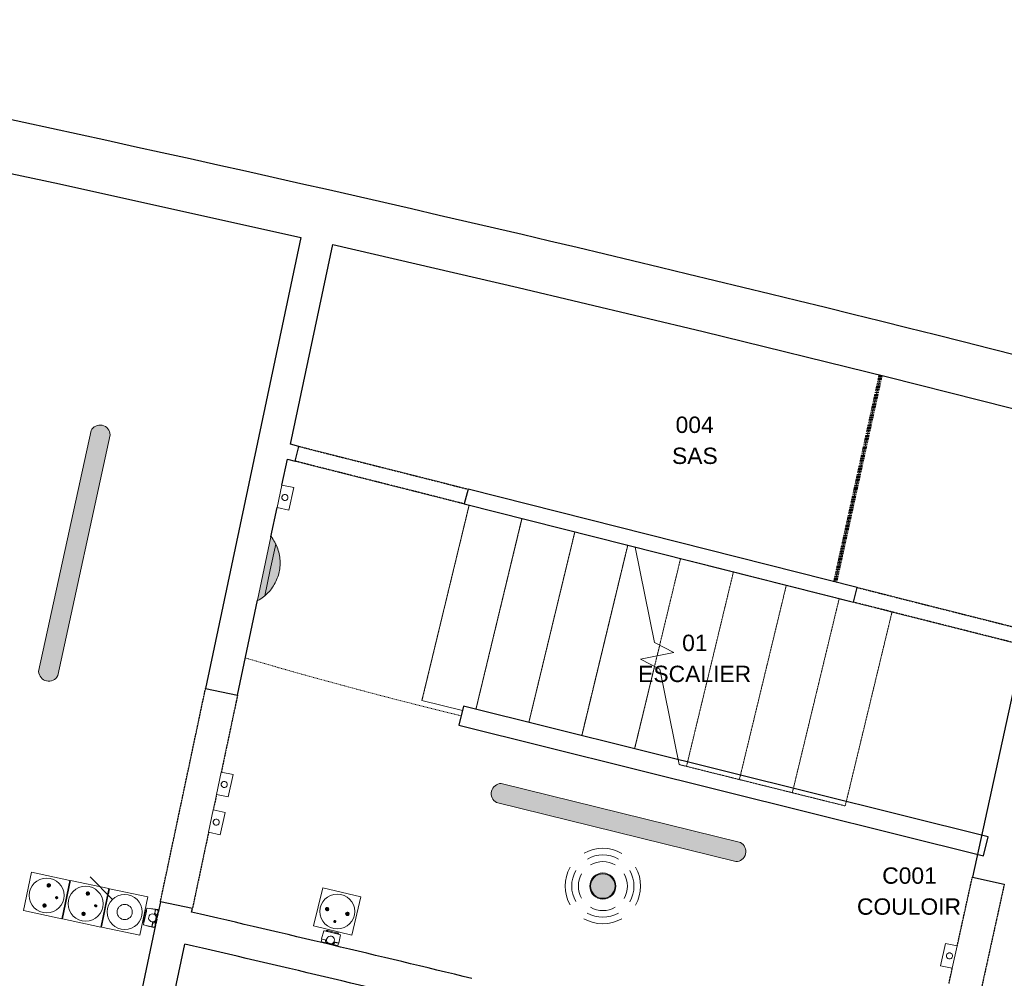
# Model space of a CAD drawing. Header units: millimetres. Extents: x -2845 to 74013, y -36085 to 13748.
# Tile 9 of 12: x 60200 to 64715, y -29615 to -25219. Entities that reach past the tile are written whole.
import ezdxf

# ---------------------------------------------------------------- set-up
doc = ezdxf.new("R2010")
doc.units = ezdxf.units.MM
for name, pattern in [('Tiret', [2.5, 1.25, -1.25]), ('Tiret_2_', [2.5, 1.25, -1.25]), ('Tiret_3_', [6.35, 3.175, -3.175])]:
    doc.linetypes.add(name, pattern=pattern)
for name, color, linetype, lineweight in [('A-ANNO-NOTE', 7, 'Continuous', 18), ('A-DETL-GENF', 7, 'Continuous', 18), ('A-DOOR', 7, 'Continuous', 25), ('A-WALL', 7, 'Continuous', 25), ('G-ANNO-TEXT', 7, 'Continuous', 30), ('I-WALL', 7, 'Continuous', 25), ('INSTAL ELECTRIQUE', 7, 'Continuous', 18), ('S-STRS', 7, 'Continuous', 18)]:
    doc.layers.add(name, color=color, linetype=linetype, lineweight=lineweight)
for name, color, linetype, lineweight, true_color in [('A-AREA', 4, 'Tiret', 100, 0x00ffff), ('A-DOOR-HDLN', 5, 'Tiret', 25, 0x0000ff), ('M-AREA', 3, 'Tiret', 100, 0x00ff00), ('S-STRS-MBND', 7, 'Tiret', 18, 0x000080)]:
    doc.layers.add(name, color=color, linetype=linetype, lineweight=lineweight, true_color=true_color)
doc.styles.add('@Arial Unicode MS_1', font='ARIALUNI.TTF', dxfattribs={"height": 75})

# ---------------------------------------------------------------- blocks, each defined once
blk = doc.blocks.new('Ouverture en rectangle - Ouverture en rectangle _100x207_-V3-2021_015_1111_DCE_1_50_S1_CFO_GEN')
at = {"layer": 'A-DOOR-HDLN', "linetype": 'Tiret_2_'}
for p, q in [((-500, 75), (500, 75)), ((-176.9, -75), (-500, -75)), ((-0.8, -75), (-71.9, -75)), ((500, -75), (104.2, -75))]:
    blk.add_line(p, q, dxfattribs=at)
blk = doc.blocks.new('Ouverture en rectangle - Ouverture en rectangle _100x207_-V4-2021_015_1111_DCE_1_50_S1_CFO_GEN')
at = {"layer": 'A-DOOR-HDLN', "linetype": 'Tiret_2_'}
for p, q in [((-500, 75), (500, 75)), ((-142.8, -75), (-500, -75)), ((34.2, -75), (-37.8, -75)), ((500, -75), (139.2, -75))]:
    blk.add_line(p, q, dxfattribs=at)
blk = doc.blocks.new('Ouverture en rectangle - Ouverture en rectangle _80x207_-3421789-2021_015_1111_DCE_1_50_S1_CFO_GEN')
at = {"layer": 'A-DOOR-HDLN', "linetype": 'Tiret_2_'}
for p, q in [((-400, 35), (400, 35)), ((400, -35), (-400, -35))]:
    blk.add_line(p, q, dxfattribs=at)
blk = doc.blocks.new('B02_DC_STR_rvt-1-2021_015_1111_DCE_1_50_S1_CFO_GEN')
at = {"layer": 'A-AREA', "linetype": 'Tiret_2_'}
blk.add_line((10770.1, -27797.3), (10978.4, -26849.3), dxfattribs=at)
at = {"layer": 'A-WALL', "flags": 128}
for points in [[(4992, -25510.7), (6103.4, -25736.5), (7212.9, -25972.1), (8320.2, -26217.5)], [(8466.5, -26250.7), (9315.9, -26447.1), (10164, -26649.3), (11010.6, -26857.2), (11855.9, -27071)]]:
    blk.add_lwpolyline(points, dxfattribs=at)
at = {"layer": 'A-WALL'}
blk.add_arc((-19860.1, -150719.6), 127891.4, 71.44191, 78.903368, dxfattribs=at)
at = {"layer": 'I-WALL'}
for p, q in [((8320.2, -26217.5), (7882.9, -28285.4)), ((8272.9, -27166.2), (8466.5, -26250.7)), ((8311.1, -27175.8), (8272.9, -27166.2)), ((8293.9, -27243.7), (8311.1, -27175.8)), ((8233.2, -27353.5), (8258.4, -27234.7)), ((8258.4, -27234.7), (8293.9, -27243.7)), ((9086.7, -27371.8), (9069.5, -27439.7)), ((10870.6, -27822.7), (9086.7, -27371.8)), ((9069.5, -27439.7), (10853.4, -27890.6)), ((8183, -27591), (8211.5, -27456.3)), ((10853.4, -27890.6), (10870.6, -27822.7)), ((8029.6, -28316.4), (8121.6, -27881.5)), ((11632.6, -28087.5), (11399, -29150.8)), ((7882.9, -28285.4), (8029.6, -28316.4)), ((9065.6, -28367.5), (9043.9, -28454.8)), ((11471.4, -28966.6), (9065.6, -28367.5)), ((9043.9, -28454.8), (11449.7, -29053.9)), ((11449.7, -29053.9), (11471.4, -28966.6)), ((11399, -29150.8), (11545.5, -29183)), ((7676, -29263.7), (7665.4, -29313.8)), ((7822.7, -29294.8), (7676, -29263.7)), ((7819.2, -29311.5), (7822.7, -29294.8)), ((7658.9, -29344.4), (7654.6, -29364.7)), ((7664.2, -29319.4), (7659.9, -29339.6)), ((7653.5, -29370.2), (7003.6, -32443.2)), ((7149.7, -32477.4), (7788.2, -29458.3))]:
    blk.add_line(p, q, dxfattribs=at)
for radius, start, end in [(124566, 76.359899, 76.967207), (124416, 76.360176, 76.965889)]:
    blk.add_arc((-20271.5, -150668.8), radius, start, end, dxfattribs=at)
at = {"layer": 'S-STRS'}
for p, q in [((9091.5, -27445.2), (8875.2, -28341.1)), ((9333.9, -27506.5), (9122.6, -28381.7)), ((9576.3, -27567.8), (9365.2, -28442.1)), ((9818.7, -27629), (9607.8, -28502.5)), ((9965.2, -28087.4), (9953.4, -28136.1)), ((9941.6, -28185), (9850.4, -28562.9)), ((8875.2, -28341.1), (9060.7, -28387.3))]:
    blk.add_line(p, q, dxfattribs=at)
at = {"layer": 'S-STRS', "color": 176, "linetype": 'Tiret_2_', "true_color": 0x000080}
for p, q in [((9091.5, -27445.2), (8875.2, -28341.1)), ((9333.9, -27506.5), (9122.6, -28381.7)), ((9576.3, -27567.8), (9365.2, -28442.1)), ((9818.7, -27629), (9607.8, -28502.5)), ((9965.2, -28087.4), (9953.4, -28136.1)), ((9941.6, -28185), (9850.4, -28562.9))]:
    blk.add_line(p, q, dxfattribs=at)
at = {"layer": 'S-STRS-MBND', "color": 7, "linetype": 'Continuous'}
for p, q in [((9940.9, -28074.8), (9852.5, -27637.6)), ((10029.8, -28120.6), (9940.9, -28074.8)), ((9876.7, -28151.6), (10029.8, -28120.6)), ((9965.6, -28197.4), (9876.7, -28151.6)), ((10054, -28634.6), (9965.6, -28197.4))]:
    blk.add_line(p, q, dxfattribs=at)
at = {"layer": 'S-STRS-MBND', "linetype": 'Tiret_2_'}
for p, q in [((10061, -27690.3), (9965.2, -28087.4)), ((10061, -27690.3), (9965.2, -28087.4)), ((10096, -27699.1), (11030.6, -27935.3)), ((10303.4, -27751.6), (10088.2, -28643.1)), ((10303.4, -27751.6), (10088.2, -28643.1)), ((10545.8, -27812.8), (10330.8, -28703.6)), ((10545.8, -27812.8), (10330.8, -28703.6)), ((10788.2, -27874.1), (10573.4, -28764)), ((10788.2, -27874.1), (10573.4, -28764)), ((11030.6, -27935.3), (10816, -28824.4)), ((9953.4, -28136.1), (9941.6, -28185)), ((9953.4, -28136.1), (9941.6, -28185)), ((10054, -28634.6), (10816, -28824.4))]:
    blk.add_line(p, q, dxfattribs=at)
at = {"layer": 'A-DOOR', "color": 5, "lineweight": 25, "true_color": 0x0000ff}
for name, p, rotation in [('Ouverture en rectangle - Ouverture en rectangle _80x207_-3421789-2021_015_1111_DCE_1_50_S1_CFO_GEN', (8690.3, -27307.8), 345.8164849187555), ('Ouverture en rectangle - Ouverture en rectangle _80x207_-3421789-2021_015_1111_DCE_1_50_S1_CFO_GEN', (11249.8, -27954.6), 345.8164849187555), ('Ouverture en rectangle - Ouverture en rectangle _100x207_-V4-2021_015_1111_DCE_1_50_S1_CFO_GEN', (7852.8, -28790.1), 78.05966159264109), ('Ouverture en rectangle - Ouverture en rectangle _100x207_-V3-2021_015_1111_DCE_1_50_S1_CFO_GEN', (11364.9, -29655.3), 257.6099998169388)]:
    blk.add_blockref(name, p, dxfattribs=dict(at, rotation=rotation))
blk = doc.blocks.new('602_BOITE DE DERIVATION - 105X105X50 GENERIQUE-7163073-2021_015_1111_DCE_1_50_S1_CFO_GEN')
at = {"layer": 'INSTAL ELECTRIQUE'}
for p, q in [((11253.4, -29557.1), (11275.9, -29454.6)), ((11275.9, -29454.6), (11329.6, -29466.4)), ((11329.6, -29466.4), (11307.1, -29568.9)), ((11307.1, -29568.9), (11253.4, -29557.1))]:
    blk.add_line(p, q, dxfattribs=at)
for start, end in [(77.61, 257.61), (257.61, 77.61)]:
    blk.add_arc((11294, -29512.3), 14, start, end, dxfattribs=at)
blk = doc.blocks.new('602_BOITE DE DERIVATION - 105X105X50 GENERIQUE-7163079-2021_015_1111_DCE_1_50_S1_CFO_GEN')
at = {"layer": 'INSTAL ELECTRIQUE'}
for p, q in [((8211.5, -27456.3), (8233.2, -27353.5)), ((8233.2, -27353.5), (8287.1, -27364.9)), ((8287.1, -27364.9), (8265.3, -27467.6)), ((8265.3, -27467.6), (8211.5, -27456.3))]:
    blk.add_line(p, q, dxfattribs=at)
for start, end in [(78.0597, 258.0597), (258.0597, 78.0597)]:
    blk.add_arc((8246.8, -27410.1), 14, start, end, dxfattribs=at)
blk = doc.blocks.new('602_BOITE DE DERIVATION - 105X105X50 GENERIQUE-7163067-2021_015_1111_DCE_1_50_S1_CFO_GEN')
at = {"layer": 'INSTAL ELECTRIQUE'}
for p, q in [((7896.6, -28945.3), (7918.4, -28842.6)), ((7918.4, -28842.6), (7972.2, -28854)), ((7972.2, -28854), (7950.4, -28956.7)), ((7950.4, -28956.7), (7896.6, -28945.3))]:
    blk.add_line(p, q, dxfattribs=at)
for start, end in [(78.0597, 258.0597), (258.0597, 78.0597)]:
    blk.add_arc((7932, -28899.1), 14, start, end, dxfattribs=at)
blk = doc.blocks.new('604_REGLETTE ETANCHE 120CM - 604_REGLETTE ETANCHE 120CM-6879838-2021_015_1111_DCE_1_50_S1_CFO_GEN')
at = {"layer": 'INSTAL ELECTRIQUE', "true_color": 0xf6d57a}
blk.add_hatch(color=41, dxfattribs=at).paths.add_polyline_path([(45, -565), (41, -575.4), (34.6, -584.5), (26.3, -591.9), (16.4, -597), (5.6, -599.7), (-5.6, -599.7), (-16.4, -597), (-26.3, -591.9), (-34.6, -584.5), (-41, -575.4), (-45, -565), (-45, 565), (-41, 575.4), (-34.6, 584.5), (-26.3, 591.9), (-16.4, 597), (-5.6, 599.7), (5.6, 599.7), (16.4, 597), (26.3, 591.9), (34.6, 584.5), (41, 575.4), (45, 565), (45, -500.7)])
at = {"layer": 'INSTAL ELECTRIQUE'}
for p, q in [((-45, -565), (-45, 565)), ((45, 565), (45, -565))]:
    blk.add_line(p, q, dxfattribs=at)
for centre, start, end in [((0, 553.6), 14.25, 165.75), ((0, -553.6), 194.25, 345.75)]:
    blk.add_arc(centre, 46.4, start, end, dxfattribs=at)
blk = doc.blocks.new('604_HUBLOT_LEGRAND_300MM_1000LM - ON_OFF BLANC-6913904-2021_015_1111_DCE_1_50_S1_CFO_GEN')
at = {"layer": 'INSTAL ELECTRIQUE', "true_color": 0xf6d57a}
for points in [[(8179.7, -27742.1), (8204.8, -27623.6), (8194.4, -27605.2), (8183, -27591), (8152.3, -27736.3), (8174.4, -27741)], [(8220.8, -27750.8), (8224.6, -27723.1), (8224.8, -27714.1), (8223.5, -27688.2), (8217.6, -27659.1), (8216, -27653.4), (8204.8, -27623.6), (8179.7, -27742.1), (8218.9, -27750.4)], [(8121.6, -27881.5), (8137.8, -27873.2), (8154.6, -27860.6), (8179.7, -27742.1), (8152.3, -27736.3), (8124.1, -27869.8)], [(8154.6, -27860.6), (8179.9, -27834.4), (8191.6, -27819.7), (8204.1, -27796.9), (8211.2, -27782.4), (8215.4, -27769.4), (8220.8, -27750.8), (8179.7, -27742.1), (8155.2, -27858)]]:
    blk.add_hatch(color=41, dxfattribs=at).paths.add_polyline_path(points)
at = {"layer": 'INSTAL ELECTRIQUE'}
for p, q in [((8152.3, -27736.3), (8183, -27591)), ((8204.8, -27623.6), (8179.7, -27742.1)), ((8121.6, -27881.5), (8152.3, -27736.3)), ((8179.7, -27742.1), (8154.6, -27860.6))]:
    blk.add_line(p, q, dxfattribs=at)
at = {"layer": 'INSTAL ELECTRIQUE', "flags": 128}
for points in [[(8183.3, -27589.5), (8188, -27595.8), (8192.5, -27602.2), (8196.7, -27608.8), (8200.6, -27615.6), (8204.3, -27622.5), (8204.8, -27623.6)], [(8204.8, -27623.6), (8208.1, -27630.7), (8211.1, -27637.9), (8213.9, -27645.2), (8216.3, -27652.7), (8218.5, -27660.2), (8220.3, -27667.8), (8221.9, -27675.5), (8223.1, -27683.2), (8224.1, -27691), (8224.7, -27698.8), (8225, -27706.6), (8225, -27714.4), (8224.7, -27722.2), (8224, -27730), (8223.1, -27737.8), (8221.8, -27745.5), (8220.8, -27750.8)], [(8220.8, -27750.8), (8219, -27758.4), (8216.9, -27765.9), (8214.6, -27773.4), (8211.9, -27780.8), (8208.9, -27788), (8205.7, -27795.1), (8202.1, -27802.1), (8198.3, -27808.9), (8194.2, -27815.6), (8189.9, -27822.1), (8185.3, -27828.5), (8180.4, -27834.6), (8175.4, -27840.5), (8170, -27846.3), (8164.5, -27851.8), (8158.7, -27857.1), (8154.6, -27860.6)], [(8154.6, -27860.6), (8148.5, -27865.5), (8142.2, -27870.1), (8135.7, -27874.5), (8129.1, -27878.7), (8122.3, -27882.5), (8121.3, -27883)]]:
    blk.add_lwpolyline(points, dxfattribs=at)
blk = doc.blocks.new('602_BOITE DE DERIVATION - 105X105X50 GENERIQUE-7163082-2021_015_1111_DCE_1_50_S1_CFO_GEN')
at = {"layer": 'INSTAL ELECTRIQUE'}
for p, q in [((7933.3, -28772.2), (7955, -28669.4)), ((7955, -28669.4), (8008.8, -28680.8)), ((8008.8, -28680.8), (7987.1, -28783.5)), ((7987.1, -28783.5), (7933.3, -28772.2))]:
    blk.add_line(p, q, dxfattribs=at)
for start, end in [(78.0597, 258.0597), (258.0597, 78.0597)]:
    blk.add_arc((7968.6, -28726), 14, start, end, dxfattribs=at)
blk = doc.blocks.new('603_3POSTES_VERTICAUX_PLEXO - 603_3POSTES_VERTICAUX_PLEXO-7091303-2021_015_1111_DCE_1_50_S1_CFO_GEN')
at = {"layer": 'A-DETL-GENF'}
for points in [[(-4.3, -289), (-1.3, -291.3), (0, -291.5), (2.5, -290.8), (4.8, -287.8), (4.3, -284), (2.5, -282.2), (-1.3, -281.7), (-4.3, -284), (-4.8, -285.2)], [(-55, -335.5), (-54.3, -337.4), (-51.4, -340.3), (-47.5, -341.3), (-43.6, -340.3), (-42, -339), (-39.9, -335.5), (-39.7, -333.5), (-40.7, -329.6), (-43.6, -326.7), (-47.5, -325.7), (-49.5, -325.9), (-53, -328), (-55, -331.5)], [(39.9, -335.5), (40.7, -337.4), (43.6, -340.3), (47.5, -341.3), (51.4, -340.3), (53, -339), (55, -335.5), (55.3, -333.5), (54.3, -329.6), (51.4, -326.7), (47.5, -325.7), (45.5, -325.9), (42, -328), (39.9, -331.5)], [(-4.3, -472), (-1.3, -474.3), (0, -474.5), (2.5, -473.8), (4.8, -470.8), (4.3, -467), (2.5, -465.2), (-1.3, -464.7), (-4.3, -467), (-4.8, -468.2)], [(-55, -518.5), (-54.3, -520.4), (-51.4, -523.3), (-47.5, -524.3), (-43.6, -523.3), (-42, -522), (-39.9, -518.5), (-39.7, -516.5), (-40.7, -512.6), (-43.6, -509.7), (-47.5, -508.7), (-49.5, -508.9), (-53, -511), (-55, -514.5)], [(39.9, -518.5), (40.7, -520.4), (43.6, -523.3), (47.5, -524.3), (51.4, -523.3), (53, -522), (55, -518.5), (55.3, -516.5), (54.3, -512.6), (51.4, -509.7), (47.5, -508.7), (45.5, -508.9), (42, -511), (39.9, -514.5)]]:
    blk.add_hatch(color=256, dxfattribs=at).paths.add_polyline_path(points)
for p, q in [((-90, -60.5), (90, -60.5)), ((-90, -240.5), (-90, -60.5)), ((90, -60.5), (90, -240.5)), ((-44.4, -217.1), (-125.5, -338.8)), ((-65, -240.5), (-90, -240.5)), ((-90, -243.5), (90, -243.5)), ((-90, -423.5), (-90, -243.5)), ((90, -240.5), (-55, -240.5)), ((90, -243.5), (90, -423.5)), ((90, -423.5), (-90, -423.5)), ((-90, -426.5), (90, -426.5)), ((-90, -606.5), (-90, -426.5)), ((90, -426.5), (90, -606.5)), ((90, -606.5), (-90, -606.5))]:
    blk.add_line(p, q, dxfattribs=at)
for centre, radius in [((0, -150.5), 80), ((0, -150.5), 35), ((0, -333.5), 80), ((0, -286.5), 5), ((-47.5, -333.5), 7.82), ((47.5, -333.5), 7.82), ((0, -516.5), 80), ((0, -469.5), 5), ((-47.5, -516.5), 7.82), ((47.5, -516.5), 7.82)]:
    blk.add_circle(centre, radius, dxfattribs=at)
for centre, radius, start, end in [((0, -286.5), 5, 360, 180), ((0, -286.5), 5, 180, 360), ((-47.5, -333.5), 7.82, 360, 180), ((-47.5, -333.5), 7.82, 180, 360), ((47.5, -333.5), 7.82, 360, 180), ((47.5, -333.5), 7.82, 180, 360), ((0, -469.5), 5, 360, 180), ((0, -469.5), 5, 180, 360), ((-47.5, -516.5), 7.82, 360, 180), ((-47.5, -516.5), 7.82, 180, 360), ((47.5, -516.5), 7.82, 360, 180), ((47.5, -516.5), 7.82, 180, 360)]:
    blk.add_arc(centre, radius, start, end, dxfattribs=at)
blk = doc.blocks.new('Legrand_Plexo_boitier_vertical_3_postes_gris_069680L - Legrand_Plexo_boitier_vertical_3_postes_gris_069680L-V12-2021_015_1111_DCE_1_50_S1_CFO_GEN')
at = {"layer": 'INSTAL ELECTRIQUE'}
for p, q in [((7612.8, -29301.5), (7614.2, -29295)), ((7614.7, -29292.6), (7614.2, -29295)), ((7653.2, -29298.8), (7614.7, -29292.6)), ((7663.7, -29300.1), (7630.5, -29294.7)), ((7652.6, -29301.8), (7653.2, -29298.8)), ((7666, -29300.9), (7653.2, -29298.8)), ((7654, -29300.1), (7653.2, -29298.8)), ((7654, -29300.1), (7653.4, -29302.7)), ((7665.6, -29303.3), (7654, -29300.1)), ((7666, -29300.9), (7665.6, -29303.3)), ((7601.6, -29354.3), (7611.6, -29307.4)), ((7612.8, -29301.5), (7611.6, -29307.4)), ((7643.7, -29320.2), (7643.6, -29320.1)), ((7649.7, -29315.5), (7648.3, -29321.9)), ((7649.4, -29316.7), (7648.4, -29321.9)), ((7649.7, -29315.5), (7651.3, -29308.2)), ((7650.4, -29317.3), (7650.7, -29315.7)), ((7652.1, -29309.2), (7650.7, -29315.7)), ((7652.6, -29301.8), (7651.3, -29308.2)), ((7652.1, -29309.2), (7653.4, -29302.7)), ((7653.1, -29350.2), (7657, -29332)), ((7654.3, -29356.2), (7660.4, -29327)), ((7660.6, -29327), (7654.4, -29356.3)), ((7656.8, -29345), (7658.7, -29345.4)), ((7656.8, -29345), (7658.7, -29345.4)), ((7660.1, -29338.6), (7658.2, -29338.2)), ((7660.2, -29338.6), (7658.2, -29338.2)), ((7658.7, -29345.4), (7660.2, -29338.6)), ((7658.7, -29345.4), (7658.9, -29344.4)), ((7658.7, -29345.4), (7658.9, -29344.4)), ((7658.7, -29345.4), (7658.7, -29345.3)), ((7659.9, -29339.6), (7660.1, -29338.6)), ((7659.9, -29339.6), (7660.2, -29338.6)), ((7660.1, -29338.7), (7660.1, -29338.6)), ((7660.6, -29327), (7660.4, -29327)), ((7662.4, -29318.2), (7660.6, -29327)), ((7662, -29320.1), (7664, -29320.5)), ((7662, -29320.1), (7664, -29320.5)), ((7662, -29320.1), (7664, -29320.5)), ((7662.4, -29318.2), (7663.7, -29312.2)), ((7665.1, -29305.7), (7663.7, -29312.2)), ((7665.6, -29312.7), (7663.7, -29312.2)), ((7665.6, -29312.7), (7663.7, -29312.2)), ((7665.6, -29312.7), (7663.7, -29312.2)), ((7664, -29320.5), (7665.6, -29312.7)), ((7664, -29320.5), (7664.2, -29319.4)), ((7664, -29320.5), (7664.2, -29319.4)), ((7664, -29320.5), (7664.2, -29319.4)), ((7664, -29320.5), (7664.2, -29319.4)), ((7664, -29320.5), (7664.2, -29319.4)), ((7665.1, -29305.7), (7665.6, -29303.3)), ((7665.5, -29303.5), (7665.4, -29304.7)), ((7665.4, -29313.8), (7665.6, -29312.7)), ((7665.4, -29313.8), (7665.6, -29312.7)), ((7665.4, -29313.8), (7665.6, -29312.7)), ((7665.4, -29313.8), (7665.6, -29312.7)), ((7665.4, -29313.8), (7665.6, -29312.7)), ((7599, -29366.7), (7598.5, -29369.1)), ((7598.5, -29369.1), (7636.3, -29379.1)), ((7599, -29366.7), (7600.4, -29360.2)), ((7601.6, -29354.3), (7600.4, -29360.2)), ((7613.8, -29373.6), (7646.4, -29382.2)), ((7636.1, -29355.6), (7636.2, -29355.6)), ((7636.2, -29379.4), (7648.6, -29382.7)), ((7636.3, -29379.1), (7636.9, -29376.1)), ((7636.3, -29379.1), (7637.5, -29378.2)), ((7638.3, -29369.6), (7636.9, -29376.1)), ((7638, -29375.5), (7637.5, -29378.2)), ((7637.5, -29378.2), (7649.4, -29379.9)), ((7638, -29375.5), (7639.4, -29369.1)), ((7638.3, -29369.6), (7639.8, -29362.3)), ((7640.8, -29362.5), (7639.4, -29369.1)), ((7641.2, -29355.9), (7639.8, -29362.3)), ((7641.2, -29355.9), (7640, -29361.2)), ((7640.8, -29362.5), (7641.1, -29361.1)), ((7649.4, -29379.9), (7648.6, -29382.7)), ((7649.4, -29379.9), (7649.9, -29377.5)), ((7649.7, -29378.7), (7649.4, -29379.6)), ((7651.3, -29371), (7649.9, -29377.5)), ((7651.3, -29371), (7652.5, -29365)), ((7651.3, -29371), (7653.2, -29371.4)), ((7651.3, -29371), (7653.2, -29371.4)), ((7651.3, -29371), (7653.2, -29371.4)), ((7654.4, -29356.3), (7652.5, -29365)), ((7654.9, -29363.5), (7652.9, -29363.1)), ((7654.9, -29363.5), (7652.9, -29363.1)), ((7654.9, -29363.5), (7652.9, -29363.1)), ((7653.2, -29371.4), (7654.9, -29363.5)), ((7653.2, -29371.4), (7653.5, -29370.2)), ((7653.2, -29371.4), (7653.5, -29370.2)), ((7653.2, -29371.4), (7653.5, -29370.2)), ((7653.2, -29371.4), (7653.5, -29370.2)), ((7653.2, -29371.4), (7653.5, -29370.2)), ((7654.3, -29356.2), (7654.4, -29356.3)), ((7654.6, -29364.7), (7654.9, -29363.5)), ((7654.6, -29364.7), (7654.9, -29363.5)), ((7654.6, -29364.7), (7654.9, -29363.5)), ((7654.6, -29364.7), (7654.9, -29363.5)), ((7654.6, -29364.7), (7654.9, -29363.5))]:
    blk.add_line(p, q, dxfattribs=at)
for centre, major_axis, start_param, end_param in [((7639.8, -29337.9), (3.7, 17.7), 5.250875, 10.457089), ((7639.9, -29337.9), (3.7, 17.7), 5.501654, 6.003213), ((7639.9, -29337.9), (4.8, 22.7), 5.41084, 6.070272), ((7640.1, -29338), (4.8, 22.7), 5.41084, 5.503263), ((7639.9, -29337.9), (4.8, 22.7), 3.354506, 4.013937), ((7639.9, -29337.9), (3.7, 17.7), 3.421565, 3.923124), ((7640.1, -29338), (4.8, 22.7), 3.921515, 4.013937)]:
    blk.add_ellipse(centre, major_axis=major_axis, ratio=0.998781, start_param=start_param, end_param=end_param, dxfattribs=at)
blk = doc.blocks.new('Legrand_Plexo_composable_poussoir_NO_gris_069540L - Legrand_Plexo_composable_poussoir_NO_gris_069540L-V10-2021_015_1111_DCE_1_50_S1_CFO_GEN')
at = {"layer": 'INSTAL ELECTRIQUE'}
for p, q in [((10119.5, -30078.4), (10118.8, -30083.1)), ((10120, -30078.5), (10118.8, -30083.1)), ((10118.8, -30083.1), (10121.9, -30084.1)), ((10121.9, -30084.1), (10169.3, -30096.2)), ((10169.3, -30096.2), (10172.5, -30096.7)), ((10172.5, -30096.7), (10173.6, -30092.2)), ((10174.2, -30092.3), (10172.5, -30096.7))]:
    blk.add_line(p, q, dxfattribs=at)
blk = doc.blocks.new('Legrand_Plexo_composable_prise_FB_gris_069551L - Legrand_Plexo_composable_prise_FB_gris_069551L-V11-2021_015_1111_DCE_1_50_S1_CFO_GEN')
at = {"layer": 'INSTAL ELECTRIQUE'}
for p, q in [((10119.4, -30078.7), (10118.8, -30078.5)), ((10121.3, -30084.2), (10122.1, -30084.4)), ((10122.1, -30084.4), (10121.3, -30084.2)), ((10122.1, -30084.4), (10121.3, -30084.2)), ((10122.1, -30084.4), (10124.6, -30085.1)), ((10124.6, -30085.1), (10122.1, -30084.4)), ((10124.6, -30085.1), (10122.1, -30084.4)), ((10124.6, -30084.9), (10124.6, -30085.1)), ((10166.3, -30095.7), (10124.8, -30085.1)), ((10124.8, -30085.1), (10166.3, -30095.7)), ((10166.3, -30095.7), (10124.8, -30085.1)), ((10166.5, -30095.7), (10166.5, -30095.6)), ((10169, -30096.3), (10166.5, -30095.7)), ((10166.5, -30095.7), (10169, -30096.3)), ((10169, -30096.3), (10166.5, -30095.7)), ((10169.7, -30096.5), (10169, -30096.3)), ((10169, -30096.3), (10169.7, -30096.5)), ((10169.7, -30096.5), (10169, -30096.3)), ((10174.7, -30092.7), (10174.1, -30092.6))]:
    blk.add_line(p, q, dxfattribs=at)
for points, knots in [([(10118.8, -30078.5), (10118.6, -30079.2), (10118.6, -30080.3), (10118.8, -30081.4), (10118.9, -30081.7)], [0, 0, 0, 0, 0.2857143, 0.4285714, 0.4285714, 0.4285714, 0.4285714]), ([(10169.7, -30096.5), (10170, -30096.6), (10170.5, -30096.7), (10171, -30096.6), (10171.2, -30096.5)], [0, 0, 0, 0, 0.1428571, 0.2496068, 0.2496068, 0.2496068, 0.2496068])]:
    blk.add_open_spline(points, degree=3, knots=knots, dxfattribs=at)
for points in [[(10120.5, -30083.7), (10120.6, -30083.8), (10120.9, -30084), (10121.2, -30084.2), (10121.4, -30084.2)], [(10121.4, -30084.2), (10121.2, -30084.2), (10120.9, -30084), (10120.7, -30083.9), (10120.5, -30083.8)], [(10120.5, -30083.9), (10120.8, -30084), (10121.1, -30084.2), (10121.3, -30084.2)], [(10121.8, -30084.2), (10121.9, -30084.3), (10122, -30084.4), (10122.1, -30084.4)], [(10124.8, -30085.1), (10124.8, -30085.1), (10124.8, -30085), (10124.8, -30084.9)], [(10166.3, -30095.5), (10166.3, -30095.6), (10166.3, -30095.7), (10166.3, -30095.7)], [(10169, -30096.3), (10169.1, -30096.4), (10169.2, -30096.4), (10169.4, -30096.3)], [(10169.7, -30096.5), (10169.9, -30096.6), (10170.2, -30096.6), (10170.6, -30096.5), (10170.8, -30096.5)], [(10170.7, -30096.5), (10170.5, -30096.5), (10170.2, -30096.6), (10169.9, -30096.5), (10169.7, -30096.5)], [(10173.1, -30095.5), (10173.5, -30095.1), (10174.1, -30094.3), (10174.5, -30093.2), (10174.7, -30092.7)]]:
    blk.add_open_spline(points, degree=3, dxfattribs=at)
blk = doc.blocks.new('Legrand_Plexo_composable_prise_FB_gris_069551L - Legrand_Plexo_composable_prise_FB_gris_069551L-V5-2021_015_1111_DCE_1_50_S1_CFO_GEN')
at = {"layer": 'INSTAL ELECTRIQUE'}
blk.add_open_spline([(11625.9, -29092.3), (11625.9, -29092.1), (11625.8, -29091.9), (11625.8, -29091.7)], degree=3, dxfattribs=at)
blk = doc.blocks.new('603_1POSTE_PLEXO - PC 2P_T 230V-7099356-2021_015_1111_DCE_1_50_S1_CFO_GEN')
at = {"layer": 'A-DETL-GENF'}
for points in [[(-1.3, -102.4), (-4.3, -104.7), (-4.8, -105.9), (-4.3, -109.7), (-1.3, -112), (0, -112.2), (2.5, -111.5), (4.8, -108.5), (4.3, -104.7), (2.3, -102.8), (0, -102.2)], [(-49.5, -146.6), (-53, -148.7), (-55, -152.2), (-55, -156.2), (-54.3, -158.1), (-51.4, -161), (-47.5, -162), (-43.6, -161), (-42, -159.7), (-39.9, -156.2), (-39.7, -154.2), (-40.7, -150.3), (-43.6, -147.4), (-47.5, -146.4)], [(45.5, -146.6), (42, -148.7), (39.9, -152.2), (39.9, -156.2), (40.7, -158.1), (43.6, -161), (47.5, -162), (51.4, -161), (53, -159.7), (55, -156.2), (55.3, -154.2), (54.3, -150.3), (51.4, -147.4), (47.5, -146.4)]]:
    blk.add_hatch(color=256, dxfattribs=at).paths.add_polyline_path(points)
for p, q in [((-90, -64.2), (90, -64.2)), ((-90, -244.2), (-90, -64.2)), ((90, -64.2), (90, -244.2)), ((90, -244.2), (-90, -244.2))]:
    blk.add_line(p, q, dxfattribs=at)
for centre, radius in [((0, -154.2), 80), ((0, -107.2), 5), ((-47.5, -154.2), 7.82), ((47.5, -154.2), 7.82)]:
    blk.add_circle(centre, radius, dxfattribs=at)
for centre, radius, start, end in [((0, -107.2), 5, 360, 180), ((0, -107.2), 5, 180, 360), ((-47.5, -154.2), 7.82, 360, 180), ((-47.5, -154.2), 7.82, 180, 360), ((47.5, -154.2), 7.82, 360, 180), ((47.5, -154.2), 7.82, 180, 360)]:
    blk.add_arc(centre, radius, start, end, dxfattribs=at)
blk = doc.blocks.new('Legrand_Plexo_composable_prise_FB_gris_069551L - Legrand_Plexo_composable_prise_FB_gris_069551L-V13-2021_015_1111_DCE_1_50_S1_CFO_GEN')
at = {"layer": 'INSTAL ELECTRIQUE'}
for p, q in [((8435.6, -29398.9), (8438.6, -29399.7)), ((8438.6, -29399.7), (8442.7, -29400.6)), ((8439.3, -29395.9), (8439.5, -29395.1)), ((8439.6, -29395.1), (8439.4, -29395.9)), ((8439.5, -29395.9), (8440.5, -29395)), ((8440.4, -29395.7), (8440.5, -29395)), ((8440.5, -29395), (8440.4, -29395.7)), ((8440.4, -29395.7), (8440.5, -29395)), ((8440.5, -29395), (8441.3, -29395.2)), ((8441.3, -29395.2), (8440.5, -29395)), ((8440.5, -29395), (8441.3, -29395.2)), ((8441.3, -29395.2), (8443.8, -29395.8)), ((8443.8, -29395.8), (8441.3, -29395.2)), ((8441.3, -29395.2), (8443.8, -29395.8)), ((8484.5, -29410.5), (8442.9, -29400.5)), ((8444, -29395.9), (8443.6, -29397.6)), ((8444, -29395.9), (8443.6, -29397.6)), ((8444, -29395.9), (8485.6, -29405.9)), ((8485.6, -29405.9), (8444, -29395.9)), ((8444, -29395.9), (8485.6, -29405.9)), ((8484.7, -29410.7), (8488.7, -29411.7)), ((8485.1, -29407.9), (8485.3, -29407.1)), ((8485.1, -29407.9), (8485.3, -29407.1)), ((8485.3, -29407), (8485.6, -29405.9)), ((8485.3, -29407), (8485.6, -29405.9)), ((8488.3, -29406.5), (8485.8, -29405.9)), ((8485.8, -29405.9), (8488.3, -29406.5)), ((8485.8, -29405.9), (8488.3, -29406.5)), ((8489.1, -29406.7), (8488.3, -29406.5)), ((8488.3, -29406.5), (8489.1, -29406.7)), ((8488.3, -29406.5), (8489.1, -29406.7)), ((8488.7, -29411.7), (8491.7, -29412.4)), ((8489.1, -29406.7), (8488.9, -29407.3)), ((8488.9, -29407.3), (8489.1, -29406.7)), ((8489.1, -29406.7), (8488.9, -29407.3)), ((8489.1, -29406.7), (8489.6, -29407.9)), ((8489.7, -29407.9), (8489.9, -29407.1)), ((8490, -29407.2), (8489.8, -29408))]:
    blk.add_line(p, q, dxfattribs=at)
at = {"layer": 'INSTAL ELECTRIQUE', "flags": 128}
for points in [[(8443.8, -29395.8), (8443.8, -29395.9), (8443.7, -29396.3), (8443.5, -29396.9), (8443.4, -29397.6), (8443.1, -29398.5), (8442.9, -29399.6), (8442.7, -29400.6)], [(8484.7, -29410.7), (8484.9, -29409.6), (8485.2, -29408.6), (8485.4, -29407.7), (8485.6, -29406.9), (8485.7, -29406.4), (8485.8, -29406), (8485.8, -29405.9)]]:
    blk.add_lwpolyline(points, dxfattribs=at)
at = {"layer": 'INSTAL ELECTRIQUE'}
for points, knots in [([(8440.5, -29395), (8440.3, -29395), (8439.7, -29394.9), (8438.8, -29395.1), (8437.9, -29395.5), (8437, -29396.2), (8436.2, -29397.4), (8435.8, -29398.4), (8435.6, -29398.9)], [0, 0, 0, 0, 0.142857, 0.285714, 0.428571, 0.571429, 0.785714, 1, 1, 1, 1]), ([(8441.3, -29395.2), (8441.2, -29395.2), (8440.9, -29395.2), (8440.5, -29395.5), (8440.1, -29396), (8439.6, -29396.8), (8439.1, -29398.1), (8438.7, -29399.1), (8438.6, -29399.7)], [0, 0, 0, 0, 0.142857, 0.285714, 0.428571, 0.571429, 0.785714, 1, 1, 1, 1]), ([(8443.6, -29397.6), (8443.6, -29397.4), (8443.7, -29397), (8443.9, -29396.4), (8444, -29395.9), (8444, -29395.9)], [0.006204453, 0.006204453, 0.006204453, 0.006204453, 0.007880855, 0.011661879, 0.014890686, 0.014890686, 0.014890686, 0.014890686]), ([(8485.1, -29407.9), (8485.1, -29408), (8485.1, -29408.2), (8485, -29408.4), (8485, -29408.5)], [-0.004963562, -0.004963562, -0.004963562, -0.004963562, -0.004019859, -0.003102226, -0.003102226, -0.003102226, -0.003102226]), ([(8485.6, -29405.9), (8485.6, -29405.8), (8485.5, -29406.3), (8485.4, -29406.7), (8485.3, -29407)], [-0.014890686, -0.014890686, -0.014890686, -0.014890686, -0.011661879, -0.008686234, -0.008686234, -0.008686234, -0.008686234]), ([(8488.7, -29411.7), (8488.9, -29410.9), (8489, -29409.9), (8489.1, -29408.6), (8489, -29407.8), (8488.9, -29407.3), (8488.9, -29407.1), (8488.7, -29406.7), (8488.5, -29406.6), (8488.3, -29406.5)], [0, 0, 0, 0, 0.285714, 0.428571, 0.571429, 0.678571, 0.732143, 0.785714, 1, 1, 1, 1]), ([(8491.7, -29412.4), (8491.8, -29411.7), (8491.9, -29410.5), (8491.6, -29409.2), (8491.2, -29408.3), (8490.8, -29407.8), (8490.5, -29407.5), (8490, -29407), (8489.5, -29406.8), (8489.1, -29406.7)], [0, 0, 0, 0, 0.285714, 0.428571, 0.571429, 0.678571, 0.732143, 0.785714, 1, 1, 1, 1])]:
    blk.add_open_spline(points, degree=3, knots=knots, dxfattribs=at)
for points in [[(8439.5, -29395.1), (8439.2, -29395.2), (8439, -29395.3), (8438.7, -29395.4)], [(8438.8, -29395.4), (8439.1, -29395.2), (8439.3, -29395.1), (8439.6, -29395.1)], [(8440.5, -29395.1), (8440.4, -29395), (8440, -29395), (8439.7, -29395.1), (8439.5, -29395.1)], [(8439.6, -29395.1), (8439.8, -29395), (8440.1, -29395), (8440.4, -29395), (8440.5, -29395.1)], [(8442.9, -29400.5), (8443, -29400.1), (8443.1, -29399.8), (8443.1, -29399.5)], [(8443.2, -29399.1), (8443.3, -29398.9), (8443.3, -29398.7), (8443.4, -29398.5)], [(8443.4, -29398.2), (8443.5, -29398), (8443.5, -29397.9), (8443.5, -29397.7)], [(8484.6, -29409.9), (8484.6, -29410.1), (8484.6, -29410.3), (8484.5, -29410.5)], [(8484.8, -29409.1), (8484.8, -29409.2), (8484.8, -29409.3), (8484.7, -29409.5)], [(8485.3, -29407.2), (8485.3, -29407.3), (8485.2, -29407.5), (8485.2, -29407.7)], [(8490, -29407.2), (8489.8, -29407.1), (8489.5, -29406.9), (8489.2, -29406.8), (8489.1, -29406.7)], [(8489.1, -29406.7), (8489.2, -29406.7), (8489.5, -29406.9), (8489.8, -29407), (8489.9, -29407.1)], [(8489.9, -29407.1), (8490.1, -29407.3), (8490.3, -29407.5), (8490.5, -29407.8)], [(8490.5, -29407.8), (8490.4, -29407.6), (8490.2, -29407.4), (8490, -29407.2)]]:
    blk.add_open_spline(points, degree=3, dxfattribs=at)
blk = doc.blocks.new('Legrand_Plexo_boitier_2_embouts_1_entrée_1_poste_gris_069651L - Legrand_Plexo_boitier_2_embouts_1_entrée_1_poste_gris_069651L-7099174-2021_015_1111_DCE_1_50_S1_CFO_GEN')
at = {"layer": 'INSTAL ELECTRIQUE'}
for p, q in [((8415.5, -29435.5), (8413.4, -29447.3)), ((8425.6, -29396.8), (8414.6, -29434.3)), ((8414.6, -29434.3), (8415.5, -29435.5)), ((8414.6, -29434.3), (8417.6, -29435)), ((8418.1, -29436.1), (8415.5, -29435.5)), ((8424, -29436.5), (8417.6, -29435)), ((8418.1, -29436.1), (8424.5, -29437.7)), ((8424, -29436.5), (8431.2, -29438.3)), ((8428, -29397.4), (8425.6, -29396.8)), ((8428, -29397.4), (8434.4, -29398.9)), ((8440.3, -29400.3), (8434.4, -29398.9)), ((8438, -29434.7), (8438, -29434.9)), ((8440.3, -29400.3), (8486.9, -29411.5)), ((8492.8, -29412.9), (8486.9, -29411.5)), ((8492.8, -29412.9), (8499.2, -29414.5)), ((8494.4, -29453.4), (8501.6, -29415)), ((8501.6, -29415), (8499.2, -29414.5)), ((8413.4, -29447.3), (8415.8, -29447.9)), ((8422.2, -29449.5), (8415.8, -29447.9)), ((8422.3, -29449.5), (8421.8, -29451.4)), ((8421.8, -29451.4), (8423, -29451.7)), ((8421.8, -29451.4), (8429.6, -29453.3)), ((8422.2, -29449.5), (8428.2, -29450.9)), ((8431, -29439.2), (8424.5, -29437.7)), ((8436.9, -29453), (8428.2, -29450.9)), ((8428.5, -29453), (8429.6, -29453.3)), ((8429.6, -29453.3), (8430.1, -29451.4)), ((8431, -29439.2), (8432.5, -29439.6)), ((8432.4, -29438.5), (8431.2, -29438.3)), ((8437.6, -29439.8), (8432.4, -29438.5)), ((8436.9, -29452.9), (8466, -29459.8)), ((8436.9, -29452.9), (8436.9, -29453)), ((8466, -29460), (8436.9, -29453)), ((8443, -29451.9), (8461.1, -29456.2)), ((8461.1, -29456.2), (8443, -29451.9)), ((8448.1, -29455.7), (8447.6, -29457.6)), ((8448.1, -29455.7), (8447.6, -29457.6)), ((8447.6, -29457.6), (8448.6, -29457.9)), ((8447.6, -29457.6), (8454.4, -29459.2)), ((8447.6, -29457.6), (8448.6, -29457.9)), ((8447.6, -29457.6), (8448.6, -29457.9)), ((8453.4, -29459), (8454.4, -29459.2)), ((8453.4, -29459), (8454.4, -29459.2)), ((8453.4, -29459), (8454.4, -29459.2)), ((8454.4, -29459.2), (8454.8, -29457.3)), ((8454.4, -29459.2), (8454.8, -29457.3)), ((8466, -29460), (8466, -29459.8)), ((8474.8, -29462.1), (8466, -29460)), ((8476.6, -29449.1), (8471.4, -29447.9)), ((8472.8, -29461.6), (8472.4, -29463.6)), ((8472.4, -29463.6), (8480.2, -29465.4)), ((8472.4, -29463.6), (8473.5, -29463.8)), ((8473.3, -29443.3), (8473.3, -29443.2)), ((8474.8, -29462.1), (8480.7, -29463.5)), ((8476, -29450), (8477.6, -29450.4)), ((8477.8, -29449.4), (8476.6, -29449.1)), ((8484, -29452), (8477.6, -29450.4)), ((8477.8, -29449.4), (8485, -29451.2)), ((8479, -29465.2), (8480.2, -29465.4)), ((8480.2, -29465.4), (8480.6, -29463.5)), ((8487.1, -29465), (8480.7, -29463.5)), ((8484, -29452), (8490.4, -29453.5)), ((8491.4, -29452.7), (8485, -29451.2)), ((8487.1, -29465), (8489.6, -29465.6)), ((8489.6, -29465.6), (8493.1, -29454.1)), ((8493.1, -29454.1), (8490.4, -29453.5)), ((8491.4, -29452.7), (8494.4, -29453.4)), ((8493.1, -29454.1), (8494.4, -29453.4))]:
    blk.add_line(p, q, dxfattribs=at)
for centre, major_axis, start_param, end_param in [((8455.7, -29439), (-17.6, 4.2), 2.109282, 7.315496), ((8455.6, -29439.1), (-22.6, 5.4), 0.212914, 0.872345), ((8455.6, -29439.2), (-22.6, 5.4), 0.779922, 0.872345), ((8455.7, -29439), (-17.6, 4.2), 0.279973, 1.032311), ((8455.7, -29439), (-17.6, 4.2), 2.109282, 2.86162), ((8455.6, -29439.1), (-22.6, 5.4), 2.269248, 2.928679), ((8455.6, -29439.2), (-22.6, 5.4), 2.269248, 2.36167)]:
    blk.add_ellipse(centre, major_axis=major_axis, ratio=0.998781, start_param=start_param, end_param=end_param, dxfattribs=at)
blk = doc.blocks.new('B02_ELE_rvt-1-2021_015_1111_DCE_1_50_S1_CFO_GEN')
at = {"layer": 'A-ANNO-NOTE', "lineweight": 5, "true_color": 0x00ff00}
blk.add_hatch(color=3, dxfattribs=at).paths.add_polyline_path([(9705.7, -29252), (9710.2, -29251.7), (9716.7, -29250.7), (9725.3, -29248.3), (9735.3, -29243.6), (9744.2, -29237.1), (9750.4, -29230.7), (9755.6, -29223.6), (9759.7, -29215.7), (9762, -29209.5), (9764, -29200.8), (9764.6, -29192), (9764, -29183.2), (9762, -29174.5), (9757.8, -29164.3), (9753.2, -29156.8), (9747.4, -29150), (9740.8, -29144.1), (9731.4, -29138.3), (9725.3, -29135.7), (9716.7, -29133.3), (9710.2, -29132.3), (9699.1, -29132.3), (9692.5, -29133.3), (9684, -29135.7), (9674, -29140.4), (9665.1, -29146.9), (9658.8, -29153.3), (9653.6, -29160.4), (9650.5, -29166.3), (9647.9, -29172.4), (9646.1, -29178.8), (9645, -29185.4), (9644.7, -29192), (9645, -29198.6), (9647.3, -29209.5), (9650.5, -29217.7), (9654.8, -29225.4), (9661.8, -29234), (9668.5, -29239.9), (9677.9, -29245.7), (9684, -29248.3), (9692.5, -29250.7), (9699.1, -29251.7)])
at = {"layer": 'A-ANNO-NOTE', "lineweight": 9}
for radius in [60, 56.1]:
    blk.add_circle((9704.6, -29192), radius, dxfattribs=at)
for centre, radius, start, end in [((9704.7, -29191.8), 173, 60, 119.9), ((9704.7, -29191.9), 142.7, 60.0229, 119.8966), ((9704.7, -29191.8), 173, 150.1053, 209.9967), ((9704.7, -29191.9), 112.4, 60.0322, 119.931), ((9704.7, -29191.8), 173, 329.8064, 29.8947), ((9704.7, -29191.9), 142.7, 150.131, 209.9779), ((9704.7, -29191.9), 112.4, 150.1425, 209.9573), ((9704.6, -29192), 60, 0, 180), ((9704.7, -29191.9), 112.4, 329.7842, 29.8756), ((9704.7, -29191.9), 142.7, 329.7496, 29.8905), ((9704.6, -29192), 60, 180, 0), ((9704.7, -29191.9), 112.4, 240.0003, 299.9358), ((9704.7, -29191.8), 173, 240, 299.9579), ((9704.7, -29191.9), 142.7, 240.0036, 299.9284)]:
    blk.add_arc(centre, radius, start, end, dxfattribs=at)
at = {"layer": 'M-AREA', "linetype": 'Tiret_3_', "lineweight": 18}
blk.add_arc((14188.2, -7274.7), 21750.9, 253.65119, 256.34881, dxfattribs=at)
at = {"layer": 'INSTAL ELECTRIQUE', "lineweight": 18, "extrusion": (0, 0, -1)}
for p, rotation in [((-7281.7, -27665.3), 192.2685888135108), ((-9776.5, -28900.8), 283.8700831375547)]:
    blk.add_blockref('604_REGLETTE ETANCHE 120CM - 604_REGLETTE ETANCHE 120CM-6879838-2021_015_1111_DCE_1_50_S1_CFO_GEN', p, dxfattribs=dict(at, rotation=rotation))
at = {"layer": 'INSTAL ELECTRIQUE', "lineweight": 18}
for name in ['602_BOITE DE DERIVATION - 105X105X50 GENERIQUE-7163079-2021_015_1111_DCE_1_50_S1_CFO_GEN', '604_HUBLOT_LEGRAND_300MM_1000LM - ON_OFF BLANC-6913904-2021_015_1111_DCE_1_50_S1_CFO_GEN', '602_BOITE DE DERIVATION - 105X105X50 GENERIQUE-7163082-2021_015_1111_DCE_1_50_S1_CFO_GEN', '602_BOITE DE DERIVATION - 105X105X50 GENERIQUE-7163067-2021_015_1111_DCE_1_50_S1_CFO_GEN', 'Legrand_Plexo_boitier_vertical_3_postes_gris_069680L - Legrand_Plexo_boitier_vertical_3_postes_gris_069680L-V12-2021_015_1111_DCE_1_50_S1_CFO_GEN', 'Legrand_Plexo_boitier_2_embouts_1_entrée_1_poste_gris_069651L - Legrand_Plexo_boitier_2_embouts_1_entrée_1_poste_gris_069651L-7099174-2021_015_1111_DCE_1_50_S1_CFO_GEN', 'Legrand_Plexo_composable_prise_FB_gris_069551L - Legrand_Plexo_composable_prise_FB_gris_069551L-V13-2021_015_1111_DCE_1_50_S1_CFO_GEN', '602_BOITE DE DERIVATION - 105X105X50 GENERIQUE-7163073-2021_015_1111_DCE_1_50_S1_CFO_GEN']:
    blk.add_blockref(name, (0, 0), dxfattribs=at)
for name, p, rotation in [('603_3POSTES_VERTICAUX_PLEXO - 603_3POSTES_VERTICAUX_PLEXO-7091303-2021_015_1111_DCE_1_50_S1_CFO_GEN', (7659.4, -29342), 258.0596615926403), ('603_1POSTE_PLEXO - PC 2P_T 230V-7099356-2021_015_1111_DCE_1_50_S1_CFO_GEN', (8451, -29458.4), 166.5116425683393), ('Legrand_Plexo_composable_poussoir_NO_gris_069540L - Legrand_Plexo_composable_poussoir_NO_gris_069540L-V10-2021_015_1111_DCE_1_50_S1_CFO_GEN', (37253.8, -17967.2), 272.3339771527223), ('Legrand_Plexo_composable_prise_FB_gris_069551L - Legrand_Plexo_composable_prise_FB_gris_069551L-V11-2021_015_1111_DCE_1_50_S1_CFO_GEN', (37253.8, -17967.2), 272.3339771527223), ('Legrand_Plexo_composable_prise_FB_gris_069551L - Legrand_Plexo_composable_prise_FB_gris_069551L-V5-2021_015_1111_DCE_1_50_S1_CFO_GEN', (19450.1, -58355.2), 180.4496617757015)]:
    blk.add_blockref(name, p, dxfattribs=dict(at, rotation=rotation))
at = {"layer": 'G-ANNO-TEXT', "color": 9, "lineweight": 9, "true_color": 0xc0c0c0, "char_height": 75, "attachment_point": 1, "style": '@Arial Unicode MS_1'}
for s, insert, width in [('004', (10038.3, -27039.3), 216.456), ('SAS', (10021.8, -27181.5), 252.532), ('01', (10068.3, -28039.3), 144.304), ('ESCALIER', (9866.5, -28181.5), 629.325), ('C001', (10985.6, -29106.3), 308.65), ('COULOIR', (10869.8, -29248.5), 585.232)]:
    blk.add_mtext(s, dxfattribs=dict(at, insert=insert, width=width))

msp = doc.modelspace()

# ---------------------------------------------------------------- block references
at = {"lineweight": 5}
for name in ['B02_DC_STR_rvt-1-2021_015_1111_DCE_1_50_S1_CFO_GEN', 'B02_ELE_rvt-1-2021_015_1111_DCE_1_50_S1_CFO_GEN']:
    msp.add_blockref(name, (53169.3, 0), dxfattribs=at)

doc.saveas('drawing.dxf')
